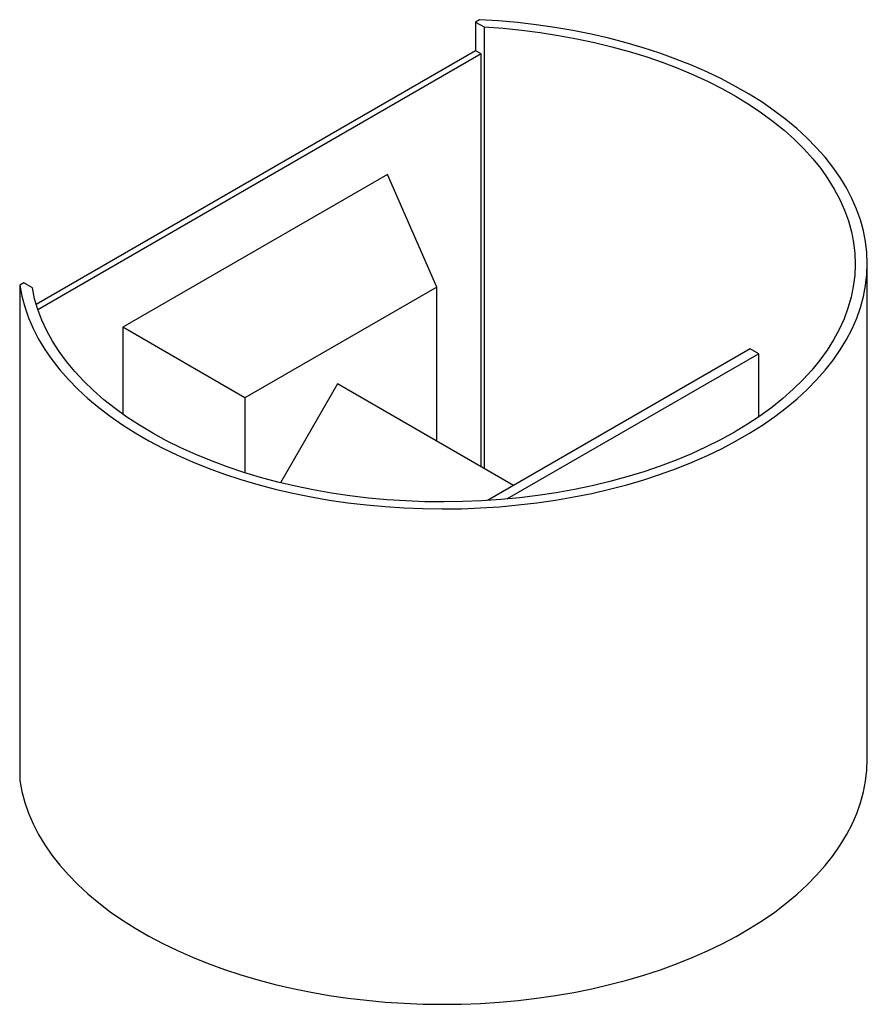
# Model space of a CAD drawing. Header units: millimetres. Extents: x -70 to 70, y -40 to 122.
import ezdxf

# ---------------------------------------------------------------- set-up
doc = ezdxf.new("R2010")
doc.units = ezdxf.units.MM

msp = doc.modelspace()

# ---------------------------------------------------------------- linework, layer by layer
at = {"color": 7, "linetype": 'Continuous', "lineweight": 25}
for p, q in [((6.09, 121.91), (5.43, 121.53)), ((5.43, 121.53), (6.84, 120.71)), ((5.43, 121.53), (5.43, 116.78)), ((6.84, 120.71), (6.84, 47.95)), ((5.43, 116.78), (-67, 74.97)), ((6.34, 116.26), (-66.72, 74.09)), ((6.34, 116.26), (5.43, 116.78)), ((6.34, 48.24), (6.34, 116.26)), ((-9.08, 96.4), (-52.74, 71.2)), ((-0.94, 77.84), (-9.08, 96.4)), ((70, 0), (70, 81.66)), ((-69.07, 78.53), (-69.73, 78.15)), ((-69.73, 78.15), (-69.73, -3.52)), ((-67.65, 77.71), (-69.07, 78.53)), ((-0.94, 77.84), (-32.6, 59.57)), ((-0.94, 52.44), (-0.94, 77.84)), ((-52.74, 71.2), (-52.74, 56.89)), ((-32.6, 59.57), (-52.74, 71.2)), ((50.67, 67.64), (7.37, 42.65)), ((52.09, 66.82), (10.64, 42.9)), ((52.09, 66.82), (50.67, 67.64)), ((52.09, 56.44), (52.09, 66.82)), ((-17.33, 61.9), (-26.75, 45.58)), ((11.7, 45.15), (-17.33, 61.9)), ((-32.6, 59.57), (-32.6, 47.22))]:
    msp.add_line(p, q, dxfattribs=at)
at = {"color": 7, "linetype": 'Continuous', "lineweight": 25, "flags": 128}
for points in [[(-69.73, 78.15), (-69.39, 76.34), (-68.91, 74.55), (-68.28, 72.77), (-67.52, 71.01), (-66.62, 69.27), (-65.59, 67.55), (-64.43, 65.87), (-63.13, 64.21), (-61.71, 62.6), (-60.17, 61.01), (-58.5, 59.48), (-56.71, 57.98), (-54.81, 56.54), (-52.8, 55.14), (-50.68, 53.8), (-48.46, 52.51), (-46.15, 51.29), (-43.74, 50.12), (-41.24, 49.02), (-38.65, 47.98), (-35.99, 47.01), (-33.26, 46.12), (-30.46, 45.29), (-27.6, 44.54), (-24.68, 43.86), (-21.71, 43.26), (-18.7, 42.73), (-15.66, 42.29), (-12.57, 41.92), (-9.47, 41.64), (-6.34, 41.43), (-3.21, 41.31), (-0.06, 41.26), (3.08, 41.3), (6.22, 41.42), (9.34, 41.63), (12.45, 41.91), (15.53, 42.27), (18.58, 42.71), (21.6, 43.23), (24.56, 43.83), (27.48, 44.51), (30.35, 45.26), (33.15, 46.08), (35.89, 46.98), (38.55, 47.94), (41.13, 48.98), (43.64, 50.07), (46.05, 51.24), (48.37, 52.46), (50.6, 53.75), (52.72, 55.09), (54.73, 56.48), (56.64, 57.92), (58.43, 59.42), (60.1, 60.95), (61.65, 62.53), (63.08, 64.15), (64.38, 65.8), (65.55, 67.49), (66.59, 69.2), (67.49, 70.94), (68.25, 72.7), (68.88, 74.48), (69.37, 76.27), (69.72, 78.07), (69.93, 79.89), (70, 81.7), (69.93, 83.51), (69.71, 85.33), (69.36, 87.13), (68.86, 88.92), (68.23, 90.7), (67.45, 92.46), (66.55, 94.2), (65.5, 95.91), (64.33, 97.59), (63.03, 99.24), (61.59, 100.86), (60.04, 102.44), (58.36, 103.97), (56.56, 105.46), (54.66, 106.91), (52.64, 108.3), (50.51, 109.63), (48.28, 110.92), (45.96, 112.14), (43.54, 113.3), (41.03, 114.4), (38.44, 115.43), (35.78, 116.39), (33.04, 117.28), (30.23, 118.1), (27.37, 118.85), (24.45, 119.52), (21.48, 120.12), (18.46, 120.63), (15.41, 121.07), (12.33, 121.43), (9.22, 121.71), (6.09, 121.91)], [(6.84, 120.71), (9.95, 120.49), (13.03, 120.18), (16.09, 119.8), (19.11, 119.33), (22.1, 118.78), (25.03, 118.15), (27.91, 117.45), (30.74, 116.67), (33.5, 115.82), (36.18, 114.89), (38.79, 113.9), (41.32, 112.83), (43.76, 111.7), (46.11, 110.51), (48.36, 109.25), (50.51, 107.94), (52.55, 106.57), (54.48, 105.15), (56.3, 103.68), (57.99, 102.16), (59.56, 100.6), (61.01, 98.99), (62.33, 97.36), (63.51, 95.68), (64.56, 93.98), (65.48, 92.26), (66.25, 90.51), (66.89, 88.74), (67.38, 86.95), (67.73, 85.16), (67.94, 83.36), (68, 81.55), (67.92, 79.74), (67.69, 77.94), (67.33, 76.15), (66.81, 74.37), (66.16, 72.6), (65.37, 70.85), (64.44, 69.13), (63.37, 67.43), (62.17, 65.76), (60.83, 64.13), (59.37, 62.53), (57.78, 60.98), (56.07, 59.46), (54.24, 58), (52.3, 56.58), (50.24, 55.22), (48.08, 53.91), (45.82, 52.67), (43.46, 51.48), (41.01, 50.36), (38.47, 49.3), (35.85, 48.31), (33.15, 47.4), (30.38, 46.55), (27.55, 45.78), (24.66, 45.09), (21.72, 44.47), (18.73, 43.94), (15.7, 43.48), (12.64, 43.1), (9.56, 42.81), (6.45, 42.6), (3.33, 42.47), (0.2, 42.42), (-2.93, 42.45), (-6.05, 42.57), (-9.16, 42.78), (-12.25, 43.06), (-15.32, 43.43), (-18.35, 43.87), (-21.34, 44.4), (-24.29, 45.01), (-27.19, 45.69), (-30.03, 46.45), (-32.8, 47.29), (-35.51, 48.19), (-38.14, 49.17), (-40.69, 50.22), (-43.15, 51.33), (-45.53, 52.51), (-47.8, 53.75), (-49.98, 55.05), (-52.05, 56.41), (-54, 57.81), (-55.85, 59.27), (-57.57, 60.78), (-59.18, 62.33), (-60.66, 63.92), (-62.01, 65.55), (-63.23, 67.22), (-64.31, 68.91), (-65.26, 70.63), (-66.07, 72.38), (-66.74, 74.14), (-67.27, 75.92), (-67.65, 77.71)], [(-69.73, -3.52), (-69.39, -5.32), (-68.91, -7.12), (-68.28, -8.89), (-67.52, -10.66), (-66.62, -12.39), (-65.59, -14.11), (-64.43, -15.8), (-63.13, -17.45), (-61.71, -19.07), (-60.17, -20.65), (-58.5, -22.19), (-56.71, -23.68), (-54.81, -25.13), (-52.8, -26.52), (-50.68, -27.87), (-48.46, -29.15), (-46.15, -30.38), (-43.74, -31.54), (-41.24, -32.65), (-38.65, -33.68), (-35.99, -34.65), (-33.26, -35.55), (-30.46, -36.37), (-27.6, -37.13), (-24.68, -37.81), (-21.71, -38.41), (-18.7, -38.93), (-15.66, -39.38), (-12.57, -39.74), (-9.47, -40.03), (-6.34, -40.23), (-3.21, -40.36), (-0.06, -40.4), (3.08, -40.36), (6.22, -40.24), (9.34, -40.04), (12.45, -39.76), (15.53, -39.39), (18.58, -38.95), (21.6, -38.43), (24.56, -37.83), (27.48, -37.16), (30.35, -36.41), (33.15, -35.58), (35.89, -34.69), (38.55, -33.72), (41.13, -32.69), (43.64, -31.59), (46.05, -30.43), (48.37, -29.2), (50.6, -27.92), (52.72, -26.58), (54.73, -25.19), (56.64, -23.74), (58.43, -22.25), (60.1, -20.71), (61.65, -19.13), (63.08, -17.52), (64.38, -15.86), (65.55, -14.18), (66.59, -12.46), (67.49, -10.73), (68.25, -8.96), (68.88, -7.19), (69.37, -5.39), (69.72, -3.59), (69.93, -1.78), (70, 0)]]:
    msp.add_lwpolyline(points, dxfattribs=at)

doc.saveas('drawing.dxf')
